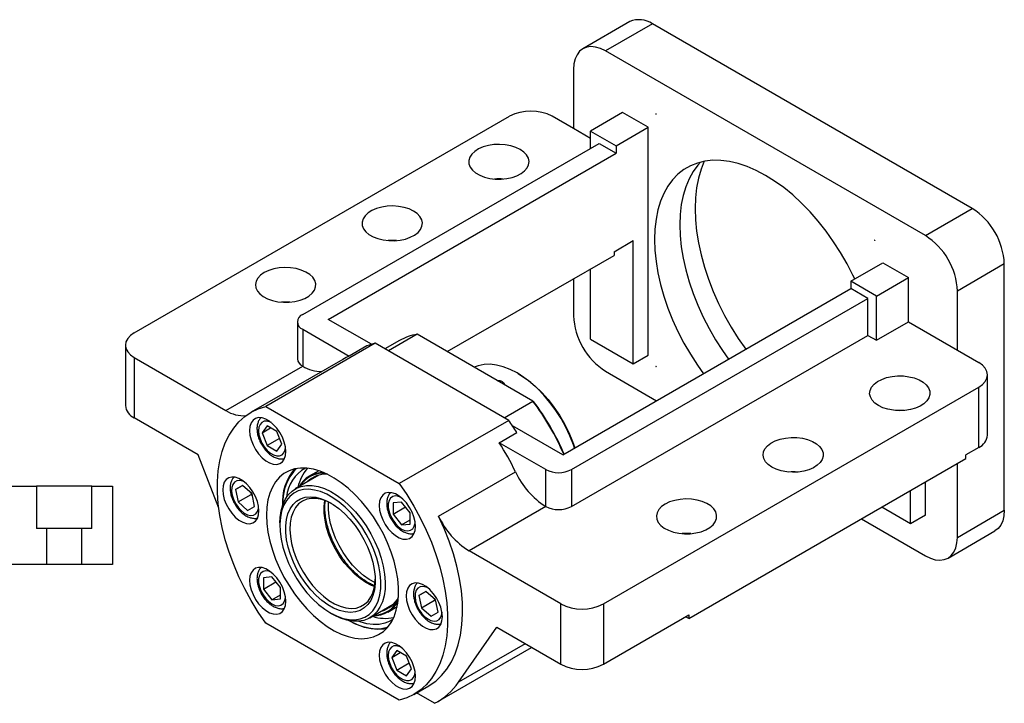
# Paper-space layout 'MBCS40L-G' of a CAD drawing. Header units: millimetres. Extents: x 10 to 324, y 9 to 197.
# Tile 4 of 4: x 179 to 288, y 121 to 197. Entities that reach past the tile are written whole.
import ezdxf

# ---------------------------------------------------------------- set-up
doc = ezdxf.new("R2010")
doc.units = ezdxf.units.MM

psp = doc.layouts.new('MBCS40L-G')

# ---------------------------------------------------------------- linework, layer by layer
at = {"color": 7, "linetype": 'Continuous', "lineweight": 25}
for p, q in [((246.4497, 196.29), (241.2642, 193.2965)), ((248.9495, 196.0424), (243.764, 193.0489)), ((284.3048, 175.6322), (248.9495, 196.0424)), ((279.1194, 172.6387), (243.764, 193.0489)), ((240.2285, 191.0072), (240.2285, 184.4749)), ((245.6496, 186.2446), (242.1141, 184.2036)), ((248.4781, 184.6118), (245.6496, 186.2446)), ((191.6738, 161.8876), (233.1574, 185.8356)), ((240.2285, 184.4749), (237.8715, 185.8356)), ((242.1141, 183.3864), (240.2285, 184.4749)), ((242.1141, 182.2985), (242.1141, 184.2036)), ((242.1141, 184.2036), (244.9425, 182.5708)), ((244.9425, 182.5708), (248.4781, 184.6118)), ((248.4781, 159.4351), (248.4781, 184.6118)), ((210.2943, 163.9293), (243.0569, 182.8428)), ((243.0569, 182.8428), (244.9425, 181.7542)), ((213.1227, 163.385), (244.9425, 181.7542)), ((244.9425, 182.5708), (244.9425, 181.7542)), ((279.1194, 172.6387), (284.3048, 175.6322)), ((244.7068, 170.867), (246.8281, 172.0916)), ((246.8281, 158.4826), (246.8281, 172.0916)), ((244.7068, 170.867), (244.7068, 170.4588)), ((226.2765, 159.8192), (244.7068, 170.4588)), ((242.1141, 161.204), (242.1141, 168.962)), ((270.8698, 167.6033), (274.4053, 169.6443)), ((274.4053, 169.6443), (277.2337, 168.0115)), ((287.8403, 169.5085), (282.6549, 166.515)), ((287.8403, 142.2905), (287.8403, 169.5085)), ((240.2285, 167.8735), (240.2285, 163.7892)), ((273.6982, 165.9705), (270.8698, 167.6033)), ((270.8698, 167.6033), (270.8698, 166.7867)), ((273.6982, 165.9705), (277.2337, 168.0115)), ((277.2337, 163.1122), (277.2337, 168.0115)), ((239.05, 148.4175), (270.8698, 166.7867)), ((272.7554, 165.6982), (270.8698, 166.7867)), ((282.6549, 159.9827), (282.6549, 166.515)), ((239.9928, 146.7847), (272.7554, 165.6982)), ((272.7554, 161.6155), (272.7554, 165.6982)), ((273.6982, 161.0712), (273.6982, 165.9705)), ((217.8942, 160.6305), (213.1227, 163.385)), ((209.7085, 163.1129), (209.7085, 159.0302)), ((210.2943, 162.2965), (215.4461, 159.3224)), ((210.2943, 162.2965), (210.2943, 158.2138)), ((273.6982, 161.0712), (277.2337, 163.1122)), ((277.2337, 163.1122), (282.6549, 159.9827)), ((222.9446, 161.7426), (219.7627, 159.9058)), ((235.7335, 154.3598), (222.9446, 161.7426)), ((239.9928, 142.702), (272.7554, 161.6155)), ((242.1141, 161.204), (246.8281, 158.4826)), ((272.7554, 161.6155), (273.6982, 161.0712)), ((190.6975, 160.5269), (190.6975, 153.8585)), ((218.307, 160.7461), (206.2155, 153.7658)), ((217.4025, 160.4518), (215.4461, 159.3224)), ((233.0643, 152.2269), (218.307, 160.7461)), ((221.0064, 161.0538), (219.3902, 160.1208)), ((282.6549, 159.9827), (285.0119, 158.622)), ((191.6738, 159.1663), (191.6738, 152.4978)), ((191.6738, 159.1663), (201.8111, 153.3141)), ((214.7301, 158.9701), (204.5949, 153.1192)), ((246.8281, 158.4826), (248.4781, 159.4351)), ((201.8111, 153.3141), (210.2964, 158.2126)), ((210.2943, 158.2138), (210.2964, 158.2126)), ((234.1014, 157.3969), (233.9835, 157.4649)), ((243.764, 157.6655), (249.4168, 154.4022)), ((285.9882, 150.5929), (285.9882, 157.2613)), ((243.5283, 131.9527), (285.0119, 155.9006)), ((285.0119, 149.2322), (285.0119, 155.9006)), ((206.2155, 153.7658), (220.9728, 145.2466)), ((232.5516, 152.5229), (235.7335, 154.3598)), ((235.7335, 154.3598), (235.8165, 154.3118)), ((198.7449, 148.4158), (191.6738, 152.4978)), ((206.3545, 151.6184), (205.8102, 150.8439)), ((205.8102, 150.8439), (206.7532, 151.3883)), ((207.4432, 150.9899), (206.3545, 151.6184)), ((233.0643, 152.2269), (220.9728, 145.2466)), ((239.05, 148.4175), (233.4771, 151.6347)), ((205.8102, 150.8439), (206.3545, 149.441)), ((207.735, 150.2379), (206.3545, 149.441)), ((207.9875, 149.587), (207.4432, 150.9899)), ((232.0125, 149.7588), (233.9688, 150.8882)), ((206.3545, 149.441), (207.4432, 148.8125)), ((207.4432, 148.8125), (207.9875, 149.587)), ((237.1644, 146.7847), (232.0125, 149.7588)), ((285.0119, 149.2322), (283.5977, 148.4158)), ((201.0194, 142.516), (198.7449, 148.4158)), ((252.9564, 130.3187), (283.5977, 148.0075)), ((283.5977, 148.0075), (283.5977, 148.4158)), ((282.6549, 139.297), (282.6549, 147.4633)), ((212.0777, 146.1617), (209.4778, 144.6608)), ((212.075, 146.6605), (211.0289, 146.0566)), ((211.9389, 146.0787), (212.0018, 146.1405)), ((225.3188, 141.6487), (233.804, 146.5472)), ((237.1644, 142.702), (237.1644, 146.7847)), ((239.9928, 146.7847), (239.9928, 142.702)), ((173.6029, 144.9499), (180.8809, 144.9499)), ((180.8809, 144.9499), (180.8809, 140.2833)), ((186.9916, 144.9499), (180.8809, 144.9499)), ((186.9916, 140.2833), (186.9916, 144.9499)), ((186.9916, 144.9499), (189.2696, 144.9499)), ((189.2696, 144.9499), (189.2696, 136.2833)), ((203.6486, 145.0303), (202.8788, 144.5858)), ((202.8788, 144.5858), (203.6487, 145.0302)), ((204.7001, 144.0979), (203.6486, 145.0303)), ((279.1194, 141.7463), (279.1194, 145.4222)), ((202.8788, 144.5858), (203.1605, 143.2088)), ((203.1605, 143.2088), (204.6044, 144.0424)), ((204.5694, 144.2139), (204.6044, 144.0424)), ((204.6044, 144.0424), (204.7352, 143.9264)), ((204.9819, 142.7209), (204.7001, 144.0979)), ((277.4694, 140.7938), (277.4694, 144.4698)), ((203.1605, 143.2088), (204.2121, 142.2764)), ((204.2121, 142.2764), (204.9819, 142.7209)), ((221.2322, 143.1981), (220.2894, 143.1138)), ((220.2894, 143.1138), (220.2894, 141.8567)), ((220.2894, 141.8567), (221.6699, 142.6537)), ((222.175, 142.0253), (221.2322, 143.1981)), ((237.1623, 142.7032), (228.677, 137.8048)), ((237.1644, 142.702), (237.1623, 142.7032)), ((277.4694, 140.7938), (274.2856, 142.6318)), ((220.2894, 141.8567), (221.2322, 140.6839)), ((222.175, 140.7682), (222.175, 142.0253)), ((279.1194, 141.7463), (277.4694, 140.7938)), ((282.6549, 139.297), (287.8403, 142.2905)), ((207.7723, 140.8912), (207.7723, 140.619)), ((221.2322, 140.6839), (222.175, 141.2281)), ((221.2322, 140.6839), (222.175, 140.7682)), ((272.0458, 141.3388), (279.1194, 137.2553)), ((182.021, 140.2833), (180.8809, 140.2833)), ((182.021, 136.2833), (182.021, 140.2833)), ((185.8516, 140.2833), (182.021, 140.2833)), ((185.8516, 140.2833), (185.8516, 136.2833)), ((186.9916, 140.2833), (185.8516, 140.2833)), ((281.6192, 137.0077), (286.8046, 140.0012)), ((238.8143, 131.9527), (228.677, 137.8048)), ((182.021, 136.2833), (170.9363, 136.2833)), ((185.8516, 136.2833), (182.021, 136.2833)), ((189.2696, 136.2833), (185.8516, 136.2833)), ((206.8989, 134.921), (205.9561, 134.8367)), ((205.9561, 134.8367), (205.9561, 133.5796)), ((205.9561, 133.5796), (207.3366, 134.3765)), ((207.8417, 133.7482), (206.8989, 134.921)), ((205.9561, 133.5796), (206.8989, 132.4067)), ((206.8989, 132.4067), (207.8417, 132.951)), ((207.8417, 132.491), (207.8417, 133.7482)), ((223.919, 133.3285), (223.1492, 132.8839)), ((223.1492, 132.8839), (223.9191, 133.3284)), ((223.1492, 132.8839), (223.4309, 131.507)), ((224.9705, 132.396), (223.919, 133.3285)), ((206.8989, 132.4067), (207.8417, 132.491)), ((217.7105, 130.3998), (220.3104, 131.9007)), ((220.2541, 131.8456), (220.1691, 131.822)), ((223.4309, 131.507), (224.8748, 132.3405)), ((224.8397, 132.512), (224.8748, 132.3405)), ((224.8748, 132.3405), (225.0056, 132.2245)), ((225.2523, 131.0191), (224.9705, 132.396)), ((238.8143, 125.2842), (238.8143, 131.9527)), ((243.5283, 131.9527), (243.5283, 125.2842)), ((213.3575, 130.9441), (213.5932, 130.808)), ((219.6949, 131.045), (220.741, 131.649)), ((223.4309, 131.507), (224.4825, 130.5745)), ((224.4825, 130.5745), (225.2523, 131.0191)), ((243.5283, 125.2842), (252.9564, 130.727)), ((252.9564, 130.727), (252.9564, 130.3187)), ((220.9728, 121.2948), (206.2155, 129.814)), ((252.9564, 130.3187), (252.6028, 130.5228)), ((227.5165, 123.2828), (231.7432, 129.3663)), ((231.7432, 129.3663), (238.8143, 125.2842)), ((220.6879, 126.7924), (220.1435, 126.0179)), ((220.1435, 126.0179), (221.0865, 126.5622)), ((221.7765, 126.1639), (220.6879, 126.7924)), ((225.2432, 121.1618), (235.5993, 127.1402)), ((220.1435, 126.0179), (220.6879, 124.6149)), ((220.6879, 124.6149), (222.0683, 125.4118)), ((222.3209, 124.7609), (221.7765, 126.1639)), ((220.6879, 124.6149), (221.7765, 123.9864)), ((221.7765, 123.9864), (222.3209, 124.7609)), ((222.5934, 121.9414), (224.2433, 122.8939)), ((224.8588, 120.9563), (222.8729, 122.1028))]:
    psp.add_line(p, q, dxfattribs=at)
at = {"color": 8, "linetype": 'Continuous', "lineweight": 25}
psp.add_line((234.8989, 127.5446), (227.5165, 123.2828), dxfattribs=at)
at = {"color": 7, "linetype": 'Continuous', "lineweight": 25, "flags": 128}
for points in [[(243.764, 193.0489), (243.2109, 193.3179), (242.6715, 193.4798), (242.1589, 193.5305), (241.6859, 193.4689), (241.264, 193.2963), (240.9037, 193.0172), (240.6138, 192.6383), (240.4015, 192.169), (240.272, 191.6208), (240.2285, 191.0072)], [(249.3752, 186.0713), (249.3739, 186.0795), (249.3703, 186.0879), (249.3648, 186.0953), (249.3584, 186.1005), (249.3519, 186.1027), (249.3464, 186.1017), (249.3428, 186.0975), (249.3415, 186.0908), (249.3428, 186.0826), (249.3464, 186.0742), (249.3519, 186.0668), (249.3584, 186.0616), (249.3648, 186.0594), (249.3703, 186.0604), (249.3739, 186.0646), (249.3752, 186.0713)], [(234.3359, 182.1618), (233.8473, 182.3947), (233.2911, 182.57), (232.6875, 182.6814), (232.0582, 182.7248), (231.4261, 182.6987), (230.814, 182.604), (230.244, 182.4442), (229.7367, 182.225), (229.3104, 181.9543), (228.9806, 181.6419), (228.7592, 181.2991), (228.6541, 180.9384), (228.6691, 180.5726), (228.8038, 180.2152), (229.0533, 179.8789), (229.4085, 179.5759), (229.8566, 179.3172), (230.3814, 179.1122), (230.9639, 178.9682), (231.5832, 178.8904), (232.2167, 178.8817), (232.8416, 178.9423), (233.4354, 179.0702), (233.9765, 179.2606), (234.4454, 179.5067), (234.8252, 179.7995), (235.1021, 180.1286), (235.2661, 180.482), (235.3113, 180.8469), (235.2361, 181.2101), (235.0431, 181.5586), (234.7394, 181.8797), (234.3359, 182.1618)], [(271.307, 167.8557), (271.1138, 168.2617), (270.4591, 169.5323), (269.7428, 170.7729), (268.9698, 171.9752), (268.1454, 173.1309), (267.2751, 174.232), (266.3651, 175.2712), (265.4214, 176.2412), (264.4505, 177.1354), (263.459, 177.9478), (262.4538, 178.6728), (261.4417, 179.3055), (260.4296, 179.8414), (259.4243, 180.277), (258.4329, 180.6093), (257.462, 180.836), (256.5183, 180.9556), (255.6082, 180.9672), (254.738, 180.8708), (253.9136, 180.667), (253.1406, 180.3572), (252.4243, 179.9436), (251.7696, 179.4289), (251.1809, 178.8167), (250.6624, 178.1111), (250.2175, 177.317), (249.8493, 176.4399), (249.5602, 175.4856), (249.3523, 174.4607), (249.227, 173.3722), (249.1852, 172.2276), (249.227, 171.0347), (249.3523, 169.8016), (249.5602, 168.5367), (249.8493, 167.2487), (250.2175, 165.9463), (250.6624, 164.6386), (251.1809, 163.3343), (251.7696, 162.0425), (252.4243, 160.7719), (253.1406, 159.5313), (253.9136, 158.329), (254.5815, 157.3837)], [(254.2786, 180.7719), (253.9622, 180.4223), (253.4437, 179.7167), (252.9988, 178.9226), (252.6305, 178.0455), (252.3415, 177.0912), (252.1336, 176.0663), (252.0083, 174.9779), (251.9665, 173.8332)], [(254.6835, 180.8609), (254.3307, 179.9847), (254.0402, 178.9944), (253.8314, 177.9338), (253.7055, 176.8096), (253.6635, 175.6293), (253.7055, 174.4005), (253.8314, 173.1311), (254.0402, 171.8293), (254.3307, 170.5037), (254.7009, 169.1628), (255.1484, 167.8153), (255.6704, 166.4699), (256.2635, 165.1354), (256.9237, 163.8204), (257.6469, 162.5334), (258.4284, 161.2829), (259.2581, 160.0835)], [(222.5508, 175.3584), (222.0621, 175.5913), (221.506, 175.7666), (220.9023, 175.878), (220.2731, 175.9214), (219.641, 175.8953), (219.0289, 175.8006), (218.4589, 175.6408), (217.9516, 175.4216), (217.5253, 175.1509), (217.1955, 174.8385), (216.974, 174.4957), (216.869, 174.1349), (216.884, 173.7692), (217.0187, 173.4118), (217.2682, 173.0755), (217.6234, 172.7725), (218.0715, 172.5138), (218.5963, 172.3088), (219.1788, 172.1648), (219.7981, 172.087), (220.4316, 172.0783), (221.0565, 172.1389), (221.6503, 172.2668), (222.1914, 172.4572), (222.6603, 172.7033), (223.0401, 172.9961), (223.317, 173.3252), (223.481, 173.6786), (223.5262, 174.0435), (223.4509, 174.4067), (223.258, 174.7552), (222.9543, 175.0763), (222.5508, 175.3584)], [(251.9665, 173.8332), (252.0083, 172.6403), (252.1336, 171.4072), (252.3415, 170.1423), (252.6305, 168.8543), (252.9988, 167.5519), (253.4437, 166.2442), (253.9622, 164.9399), (254.5509, 163.6481), (255.2056, 162.3775), (255.9219, 161.1369), (256.6949, 159.9346), (257.3628, 158.9893)], [(273.5419, 172.1202), (273.5406, 172.1284), (273.5369, 172.1368), (273.5315, 172.1442), (273.525, 172.1494), (273.5186, 172.1516), (273.5131, 172.1506), (273.5095, 172.1464), (273.5082, 172.1396), (273.5095, 172.1315), (273.5131, 172.1231), (273.5186, 172.1157), (273.525, 172.1105), (273.5315, 172.1082), (273.5369, 172.1093), (273.5406, 172.1135), (273.5419, 172.1202)], [(206.0517, 168.555), (205.6482, 168.2729), (205.3445, 167.9518), (205.1515, 167.6033), (205.0763, 167.2401), (205.1215, 166.8752), (205.2855, 166.5218), (205.5624, 166.1927), (205.9422, 165.8999), (206.4111, 165.6538), (206.9522, 165.4634), (207.5459, 165.3355), (208.1709, 165.2749), (208.8044, 165.2836), (209.4236, 165.3614), (210.0062, 165.5054), (210.531, 165.7104), (210.9791, 165.9691), (211.3343, 166.2721), (211.5837, 166.6083), (211.7184, 166.9658), (211.7335, 167.3315), (211.6284, 167.6923), (211.407, 168.0351), (211.0771, 168.3475), (210.6509, 168.6182), (210.1436, 168.8374), (209.5736, 168.9972), (208.9614, 169.0919), (208.3294, 169.118), (207.7001, 169.0746), (207.0965, 168.9632), (206.5403, 168.7879), (206.0517, 168.555)], [(208.8763, 165.289), (208.3294, 165.3075), (207.941, 165.289)], [(191.6738, 161.8876), (191.2593, 161.596), (190.9512, 161.2633), (190.7616, 160.9023), (190.6975, 160.5269), (190.7616, 160.1515), (190.9512, 159.7905), (191.2593, 159.4579), (191.6738, 159.1663)], [(240.3519, 149.1691), (240.2297, 149.5184), (239.835, 150.5038), (239.3717, 151.4752), (238.8451, 152.421), (238.2616, 153.3303), (237.6279, 154.1923), (236.9514, 154.9969), (236.2402, 155.7347), (235.5024, 156.3972), (234.7469, 156.9764), (233.9824, 157.4656), (233.2179, 157.8591), (232.4623, 158.1522), (231.7246, 158.3416), (231.0133, 158.4249), (230.3369, 158.4013), (229.7031, 158.2709), (229.2532, 158.1007)], [(249.3752, 158.1646), (249.3739, 158.1727), (249.3703, 158.1811), (249.3648, 158.1885), (249.3584, 158.1937), (249.3519, 158.196), (249.3464, 158.1949), (249.3428, 158.1907), (249.3415, 158.184), (249.3428, 158.1758), (249.3464, 158.1674), (249.3519, 158.16), (249.3584, 158.1548), (249.3648, 158.1526), (249.3703, 158.1537), (249.3739, 158.1579), (249.3752, 158.1646)], [(285.0119, 155.9006), (285.4265, 156.1922), (285.7345, 156.5249), (285.9242, 156.8859), (285.9882, 157.2613), (285.9242, 157.6367), (285.7345, 157.9977), (285.4265, 158.3304), (285.0119, 158.622)], [(234.1014, 157.3969), (234.4833, 157.1642), (235.2447, 156.6273), (235.9922, 156.0023), (236.7168, 155.2968), (237.4096, 154.5193), (238.0622, 153.6793), (238.6668, 152.787), (239.2159, 151.8531), (239.7029, 150.8891), (240.1219, 149.9066), (240.3814, 149.1861)], [(273.9339, 153.8596), (273.5304, 154.1417), (273.2267, 154.4628), (273.0338, 154.8112), (272.9585, 155.1745), (273.0037, 155.5394), (273.1678, 155.8928), (273.4447, 156.2218), (273.8244, 156.5147), (274.2933, 156.7608), (274.8344, 156.9512), (275.4282, 157.079), (276.0531, 157.1397), (276.6867, 157.131), (277.3059, 157.0532), (277.8884, 156.9092), (278.4132, 156.7041), (278.8613, 156.4455), (279.2165, 156.1425), (279.466, 155.8062), (279.6007, 155.4487), (279.6158, 155.083), (279.5107, 154.7222), (279.2892, 154.3795), (278.9594, 154.0671), (278.5331, 153.7964), (278.0258, 153.5772), (277.4558, 153.4173), (276.8437, 153.3226), (276.2116, 153.2965), (275.5824, 153.34), (274.9788, 153.4514), (274.4226, 153.6267), (273.9339, 153.8596)], [(206.2155, 129.814), (205.3829, 131.0405), (204.6065, 132.3116), (203.8918, 133.6184), (203.2436, 134.9521), (202.6663, 136.3034), (202.1639, 137.6631), (201.7399, 139.0219), (201.3972, 140.3705), (201.138, 141.6996), (200.9643, 143.0002), (200.8771, 144.2632), (200.8771, 145.4801), (200.9643, 146.6425), (201.138, 147.7424), (201.3972, 148.7724), (201.7399, 149.7252), (202.1639, 150.5945), (202.6663, 151.3742), (203.2436, 152.059), (203.8918, 152.6443), (204.6065, 153.1259), (205.3829, 153.5006), (206.2155, 153.7658)], [(204.424, 151.0999), (204.4678, 150.5936), (204.5972, 150.0589), (204.8066, 149.5192), (205.0869, 148.9979), (205.4257, 148.518), (205.8084, 148.1004), (206.218, 147.7634), (206.6369, 147.5216), (207.0466, 147.3856), (207.4292, 147.3615), (207.768, 147.4501), (208.0483, 147.6478), (208.2577, 147.9457), (208.3872, 148.331), (208.4309, 148.7867), (208.3872, 149.293), (208.2577, 149.8277), (208.0483, 150.3675), (207.768, 150.8887), (207.4292, 151.3686), (207.0466, 151.7862), (206.6369, 152.1233), (206.218, 152.3651), (205.8084, 152.501), (205.4257, 152.5252), (205.0869, 152.4365), (204.8066, 152.2389), (204.5972, 151.9409), (204.4678, 151.5556), (204.424, 151.0999)], [(262.1488, 147.0562), (261.7453, 147.3383), (261.4416, 147.6594), (261.2487, 148.0078), (261.1734, 148.3711), (261.2186, 148.736), (261.3827, 149.0894), (261.6595, 149.4184), (262.0393, 149.7113), (262.5082, 149.9574), (263.0493, 150.1478), (263.6431, 150.2756), (264.268, 150.3363), (264.9015, 150.3276), (265.5208, 150.2498), (266.1033, 150.1058), (266.6281, 149.9007), (267.0762, 149.6421), (267.4314, 149.3391), (267.6809, 149.0028), (267.8156, 148.6453), (267.8307, 148.2796), (267.7256, 147.9188), (267.5041, 147.5761), (267.1743, 147.2637), (266.748, 146.993), (266.2407, 146.7738), (265.6707, 146.6139), (265.0586, 146.5192), (264.4265, 146.4931), (263.7973, 146.5366), (263.1936, 146.648), (262.6375, 146.8233), (262.1488, 147.0562)], [(206.2874, 141.7484), (206.3288, 140.8276), (206.4525, 139.8695), (206.6571, 138.8849), (206.9403, 137.8849), (207.299, 136.8809), (207.7289, 135.8843), (208.2253, 134.9063), (208.7825, 133.9581), (209.3943, 133.0503), (210.0536, 132.1933), (210.7531, 131.3967), (211.4847, 130.6697), (212.2403, 130.0204), (213.0112, 129.4562), (213.7886, 128.9834), (214.5639, 128.6075), (215.3282, 128.3327), (216.0729, 128.1621), (216.7894, 128.0977), (217.4698, 128.1401), (218.1062, 128.2889), (218.6916, 128.5424), (219.2191, 128.8978), (219.683, 129.351), (220.0778, 129.8968), (220.3992, 130.5292), (220.6435, 131.2408), (220.8079, 132.0238), (220.8905, 132.8691), (220.8905, 133.7672), (220.8079, 134.708), (220.6435, 135.6807), (220.3992, 136.6745), (220.0778, 137.6779), (219.683, 138.6796), (219.2191, 139.6683), (218.6916, 140.6328), (218.1062, 141.5621), (217.4698, 142.4458), (216.7894, 143.2737), (216.0729, 144.0366), (215.3282, 144.7257), (214.5639, 145.3334), (213.7886, 145.8526), (213.0112, 146.2775), (212.2403, 146.6033), (211.4847, 146.8264), (210.7531, 146.944), (210.0536, 146.9551), (209.3943, 146.8593), (208.7825, 146.6578), (208.2253, 146.353), (207.7289, 145.9481), (207.299, 145.4479), (206.9403, 144.858), (206.6571, 144.185), (206.4525, 143.4366), (206.3288, 142.6214), (206.2874, 141.7484)], [(201.4555, 144.5378), (201.4992, 144.0315), (201.6287, 143.4968), (201.8381, 142.9571), (202.1183, 142.4358), (202.4572, 141.9559), (202.8398, 141.5383), (203.2495, 141.2013), (203.6684, 140.9595), (204.078, 140.8235), (204.4607, 140.7994), (204.7995, 140.888), (205.0798, 141.0857), (205.2892, 141.3836), (205.4186, 141.7689), (205.4624, 142.2246), (205.4186, 142.7309), (205.2892, 143.2656), (205.0798, 143.8054), (204.7995, 144.3266), (204.4607, 144.8065), (204.078, 145.2241), (203.6684, 145.5612), (203.2495, 145.803), (202.8398, 145.9389), (202.4572, 145.9631), (202.1183, 145.8744), (201.8381, 145.6768), (201.6287, 145.3788), (201.4992, 144.9935), (201.4555, 144.5378)], [(209.6267, 146.9061), (209.261, 146.539), (208.8652, 145.9935), (208.5441, 145.36), (208.3016, 144.6458), (208.1405, 143.8594), (208.0627, 143.01), (208.0566, 142.8024)], [(207.7723, 140.8912), (207.7953, 141.4756), (207.9, 142.218), (208.0877, 142.892), (208.3557, 143.4878), (208.7001, 143.9967), (209.1159, 144.4114), (209.5969, 144.7257), (210.1363, 144.9351), (210.7261, 145.0364), (211.3577, 145.0284), (212.0219, 144.911), (212.709, 144.686), (213.409, 144.3566), (214.1118, 143.9277), (214.807, 143.4055), (215.4845, 142.7976), (216.1344, 142.1129), (216.7473, 141.3614), (217.3142, 140.554), (217.8269, 139.7026), (218.2779, 138.8194), (218.6605, 137.9175), (218.9693, 137.0099), (219.1997, 136.1099), (219.3483, 135.2306), (219.413, 134.3848), (219.3929, 133.585), (219.2882, 132.8426), (219.1005, 132.1686), (218.8325, 131.5728), (218.8325, 131.5728)], [(220.9728, 145.2466), (221.8054, 144.0201), (222.5817, 142.749), (223.2965, 141.4422), (223.9447, 140.1085), (224.522, 138.7572), (225.0243, 137.3975), (225.4483, 136.0387), (225.7911, 134.6901), (226.0502, 133.361), (226.224, 132.0604), (226.3111, 130.7974), (226.3111, 129.5805), (226.224, 128.4181), (226.0502, 127.3181), (225.7911, 126.2882), (225.4483, 125.3353), (225.0243, 124.4661), (224.522, 123.6864), (223.9447, 123.0015), (223.2965, 122.4163), (222.5817, 121.9347), (221.8054, 121.56), (220.9728, 121.2948)], [(218.3847, 131.6779), (218.6462, 132.2616), (218.8275, 132.9231), (218.9258, 133.6523), (218.9398, 134.4383), (218.8692, 135.2691), (218.715, 136.1321), (218.4797, 137.0143), (218.1667, 137.9022), (217.7808, 138.7824), (217.3278, 139.6415), (216.8147, 140.4666), (216.2492, 141.2451), (215.6399, 141.9653), (214.996, 142.6161), (214.3273, 143.1878), (213.6439, 143.6717), (212.9562, 144.0604), (212.2745, 144.348), (211.6093, 144.5303), (210.9706, 144.6043), (210.3681, 144.5691), (209.811, 144.4251), (209.3076, 144.1745), (208.8656, 143.8212), (208.4917, 143.3704), (208.1916, 142.829), (207.9698, 142.2052), (207.8297, 141.5085), (207.7734, 140.7495), (207.8018, 139.9396), (207.9144, 139.091), (208.1096, 138.2168), (208.3843, 137.3301), (208.7344, 136.4444), (209.1546, 135.5731), (209.6385, 134.7293), (210.1788, 133.926), (210.7673, 133.1753), (211.3951, 132.4885), (212.0527, 131.876), (212.7301, 131.3472), (213.4169, 130.9101), (214.1029, 130.5713), (214.7776, 130.3359), (215.4308, 130.2075), (216.0526, 130.1881), (216.6335, 130.2779), (217.1648, 130.4755), (217.6384, 130.7781), (218.0471, 131.1809), (218.3847, 131.6779)], [(217.8121, 132.3291), (217.4921, 131.8639), (217.1014, 131.4933), (216.6466, 131.2237), (216.1356, 131.0597), (215.577, 131.004), (214.9805, 131.0577), (214.3562, 131.2198), (213.7149, 131.4875), (213.0674, 131.8563), (212.425, 132.3199), (211.7985, 132.8703), (211.1987, 133.4981), (210.6358, 134.1925), (210.1196, 134.9418), (209.6587, 135.733), (209.2612, 136.5526), (208.9337, 137.3866), (208.682, 138.2208), (208.5103, 139.0408), (208.4215, 139.8326), (208.4172, 140.5828), (208.4975, 141.2783), (208.6609, 141.9074), (208.9047, 142.4593), (209.2247, 142.9245), (209.6155, 143.2951), (210.0703, 143.5647), (210.5813, 143.7288), (211.1399, 143.7845), (211.7364, 143.7308), (212.3606, 143.5687), (213.002, 143.3009), (213.6494, 142.9321), (214.2919, 142.4686), (214.9184, 141.9182), (215.5182, 141.2904), (216.081, 140.5959), (216.5973, 139.8467), (217.0581, 139.0555), (217.4557, 138.2359), (217.7831, 137.4018), (218.0349, 136.5677), (218.2066, 135.7477), (218.2953, 134.9558), (218.2996, 134.2057), (218.2194, 133.5101), (218.0559, 132.881), (217.8121, 132.3291)], [(218.7573, 142.8254), (218.8011, 142.3192), (218.9305, 141.7845), (219.14, 141.2447), (219.4202, 140.7235), (219.7591, 140.2436), (220.1417, 139.826), (220.5514, 139.4889), (220.9702, 139.2471), (221.3799, 139.1112), (221.7625, 139.087), (222.1014, 139.1757), (222.3816, 139.3733), (222.5911, 139.6713), (222.7205, 140.0566), (222.7643, 140.5123), (222.7205, 141.0186), (222.5911, 141.5533), (222.3816, 142.093), (222.1014, 142.6143), (221.7625, 143.0942), (221.3799, 143.5118), (220.9702, 143.8488), (220.5514, 144.0906), (220.1417, 144.2266), (219.7591, 144.2507), (219.4202, 144.1621), (219.14, 143.9644), (218.9305, 143.6665), (218.8011, 143.2812), (218.7573, 142.8254)], [(213.4785, 143.039), (213.0456, 143.2536), (212.4264, 143.4784), (211.8281, 143.597), (211.2613, 143.6073), (210.7361, 143.5092), (210.2619, 143.3044), (209.8472, 142.9966), (209.4994, 142.5913), (209.2246, 142.0956), (209.0278, 141.5184), (208.9125, 140.8701), (208.8807, 140.1622), (208.9331, 139.4073), (209.0686, 138.6189), (209.2849, 137.8111), (209.578, 136.9983), (209.9429, 136.195), (210.3729, 135.4155), (210.8604, 134.6737), (211.3966, 133.9829), (211.9721, 133.3555), (212.5765, 132.8025), (213.1991, 132.3339), (213.8288, 131.958), (214.4542, 131.6815), (215.0643, 131.5095), (215.6482, 131.4448), (216.1954, 131.4888), (216.6962, 131.6406), (217.1416, 131.8975), (217.5237, 132.2549), (217.8357, 132.7064), (217.8357, 132.7064)], [(250.3637, 142.9742), (249.9602, 142.6921), (249.6565, 142.371), (249.4635, 142.0225), (249.3883, 141.6593), (249.4335, 141.2944), (249.5975, 140.941), (249.8744, 140.612), (250.2542, 140.3191), (250.7231, 140.073), (251.2642, 139.8826), (251.858, 139.7548), (252.4829, 139.6941), (253.1164, 139.7028), (253.7357, 139.7806), (254.3182, 139.9246), (254.843, 140.1296), (255.2911, 140.3883), (255.6463, 140.6913), (255.8958, 141.0276), (256.0305, 141.385), (256.0455, 141.7508), (255.9405, 142.1115), (255.719, 142.4543), (255.3892, 142.7667), (254.9629, 143.0374), (254.4556, 143.2566), (253.8856, 143.4164), (253.2735, 143.5111), (252.6414, 143.5372), (252.0122, 143.4938), (251.4085, 143.3824), (250.8523, 143.2071), (250.3637, 142.9742)], [(224.2433, 122.8939), (224.2661, 122.9071), (224.9935, 123.406), (225.651, 124.0132), (226.2338, 124.7241), (226.7377, 125.5337), (227.1592, 126.4363), (227.4952, 127.4253), (227.7433, 128.4936), (227.9017, 129.6336), (227.9693, 130.8371), (227.9456, 132.0955), (227.8308, 133.3997), (227.6256, 134.7403), (227.3317, 136.1078), (226.951, 137.4924), (226.4862, 138.884), (225.9409, 140.2728), (225.3188, 141.6487)], [(287.8403, 142.2905), (287.7968, 141.6769), (287.6673, 141.1287), (287.455, 140.6594), (287.1651, 140.2805), (286.8048, 140.0014), (286.8046, 140.0012)], [(253.1883, 139.7082), (252.6414, 139.7267), (252.2531, 139.7082)], [(279.1194, 137.2553), (279.6724, 136.9863), (280.2119, 136.8244), (280.7245, 136.7737), (281.1975, 136.8353), (281.6194, 137.0079), (281.9797, 137.287), (282.2695, 137.6659), (282.4818, 138.1352), (282.6114, 138.6834), (282.6549, 139.297)], [(204.424, 134.5483), (204.4678, 134.042), (204.5972, 133.5073), (204.8066, 132.9676), (205.0869, 132.4463), (205.4257, 131.9664), (205.8084, 131.5488), (206.218, 131.2118), (206.6369, 130.97), (207.0466, 130.834), (207.4292, 130.8099), (207.768, 130.8985), (208.0483, 131.0962), (208.2577, 131.3941), (208.3872, 131.7794), (208.4309, 132.2351), (208.3872, 132.7414), (208.2577, 133.2761), (208.0483, 133.8159), (207.768, 134.3371), (207.4292, 134.817), (207.0466, 135.2346), (206.6369, 135.5717), (206.218, 135.8135), (205.8084, 135.9494), (205.4257, 135.9736), (205.0869, 135.8849), (204.8066, 135.6873), (204.5972, 135.3893), (204.4678, 135.004), (204.424, 134.5483)], [(221.7259, 132.8359), (221.7696, 132.3297), (221.8991, 131.795), (222.1085, 131.2552), (222.3887, 130.734), (222.7276, 130.2541), (223.1102, 129.8365), (223.5199, 129.4994), (223.9387, 129.2576), (224.3484, 129.1217), (224.7311, 129.0975), (225.0699, 129.1862), (225.3502, 129.3838), (225.5596, 129.6818), (225.689, 130.0671), (225.7328, 130.5228), (225.689, 131.0291), (225.5596, 131.5638), (225.3502, 132.1035), (225.0699, 132.6248), (224.7311, 133.1047), (224.3484, 133.5223), (223.9387, 133.8593), (223.5199, 134.1011), (223.1102, 134.2371), (222.7276, 134.2612), (222.3887, 134.1726), (222.1085, 133.9749), (221.8991, 133.677), (221.7696, 133.2917), (221.7259, 132.8359)], [(218.8325, 131.5728), (218.4881, 131.0639), (218.0724, 130.6492), (217.5913, 130.3349), (217.052, 130.1255), (216.4622, 130.0241), (215.8306, 130.0322), (215.1664, 130.1496), (214.4793, 130.3746), (213.7792, 130.704), (213.5932, 130.808)], [(219.5965, 129.2301), (219.2485, 129.1622), (218.5688, 129.118), (217.8527, 129.1807), (217.1085, 129.3495), (216.3444, 129.6226), (215.5693, 129.9969), (215.3607, 130.1139)], [(215.3905, 130.0985), (216.0798, 129.7551), (216.8469, 129.4649), (217.5952, 129.2805), (218.3159, 129.204), (219.0006, 129.2362), (219.6413, 129.3769), (219.7293, 129.4059)], [(220.2588, 130.2241), (219.9476, 130.0402), (219.3735, 129.8089), (218.7492, 129.6829), (218.0824, 129.6637), (217.3811, 129.7515), (216.6539, 129.9454), (216.4363, 130.0223)], [(218.7573, 126.2738), (218.8011, 125.7676), (218.9305, 125.2329), (219.14, 124.6931), (219.4202, 124.1719), (219.7591, 123.692), (220.1417, 123.2744), (220.5514, 122.9373), (220.9702, 122.6955), (221.3799, 122.5596), (221.7625, 122.5354), (222.1014, 122.6241), (222.3816, 122.8217), (222.5911, 123.1197), (222.7205, 123.5049), (222.7643, 123.9607), (222.7205, 124.467), (222.5911, 125.0017), (222.3816, 125.5414), (222.1014, 126.0627), (221.7625, 126.5426), (221.3799, 126.9602), (220.9702, 127.2972), (220.5514, 127.539), (220.1417, 127.675), (219.7591, 127.6991), (219.4202, 127.6105), (219.14, 127.4128), (218.9305, 127.1148), (218.8011, 126.7296), (218.7573, 126.2738)]]:
    psp.add_lwpolyline(points, dxfattribs=at)
at = {"color": 8, "linetype": 'Continuous', "lineweight": 25, "flags": 128}
for points in [[(206.8304, 151.977), (206.7189, 152.0306), (206.3695, 152.1328), (206.0509, 152.1237), (205.7815, 152.0036), (205.5771, 151.7796), (205.4495, 151.4647), (205.4061, 151.0772)], [(205.4061, 151.0772), (205.4495, 150.6396), (205.5771, 150.1774), (205.7815, 149.7174), (206.0509, 149.2863), (206.3695, 148.9093), (206.7189, 148.6081), (207.0788, 148.4003), (207.4282, 148.2981), (207.7469, 148.3073), (208.0162, 148.4273), (208.2207, 148.6513), (208.3483, 148.9662), (208.3901, 149.2752)], [(203.8618, 145.4149), (203.6613, 145.5043), (203.3177, 145.579), (203.0097, 145.5418), (202.7552, 145.3948), (202.5691, 145.1467), (202.462, 144.8117), (202.4403, 144.4095), (202.5051, 143.9633), (202.6528, 143.499), (202.8748, 143.0438)], [(221.1637, 143.7025), (220.875, 143.821), (220.5385, 143.8678), (220.2423, 143.8027), (220.0037, 143.6295), (219.8364, 143.358), (219.7503, 143.0043), (219.7503, 142.5887), (219.8364, 142.1355), (220.0037, 141.671), (220.2423, 141.2222), (220.5385, 140.8151), (220.875, 140.4735), (221.2322, 140.2172), (221.5894, 140.0611), (221.9259, 140.0142), (222.2221, 140.0793), (222.4607, 140.2525), (222.628, 140.524), (222.7141, 140.8777), (222.7234, 141.0008)], [(202.8748, 143.0438), (203.1581, 142.624), (203.4862, 142.264), (203.8402, 141.9847), (204.1994, 141.8024), (204.543, 141.7277), (204.851, 141.7649), (205.1054, 141.9119), (205.2916, 142.16), (205.3987, 142.495), (205.4215, 142.7131)], [(218.2284, 133.8576), (217.9139, 133.9841), (217.285, 134.311), (216.6575, 134.7342), (216.0426, 135.2461), (215.4513, 135.8376), (214.8942, 136.4982), (214.3812, 137.2161), (213.9214, 137.9784), (213.5231, 138.7716), (213.1934, 139.5815), (212.9381, 140.3936), (212.7618, 141.1935), (212.6676, 141.9669), (212.6573, 142.6999), (212.731, 143.3795), (212.7311, 143.3801)], [(218.2688, 134.3094), (217.6393, 134.6547), (217.0133, 135.095), (216.402, 135.6225), (215.8163, 136.2277), (215.2666, 136.8999), (214.7628, 137.627), (214.3139, 138.3961), (213.9278, 139.1935), (213.6115, 140.0049), (213.3706, 140.8158), (213.2094, 141.6118), (213.1307, 142.3787), (213.1361, 143.1028), (213.1443, 143.2087)], [(206.8304, 135.4254), (206.5416, 135.5438), (206.2051, 135.5907), (205.909, 135.5256), (205.6703, 135.3523), (205.5031, 135.0809), (205.417, 134.7271), (205.417, 134.3116), (205.5031, 133.8583), (205.6703, 133.3938), (205.909, 132.945), (206.2051, 132.538), (206.5416, 132.1964), (206.8989, 131.94)], [(224.1322, 133.713), (223.9316, 133.8024), (223.5881, 133.8771), (223.2801, 133.8399), (223.0256, 133.693), (222.8395, 133.4448), (222.7324, 133.1099), (222.7107, 132.7076), (222.7755, 132.2614), (222.9232, 131.7972), (223.1452, 131.3419), (223.4285, 130.9221), (223.7566, 130.5621), (224.1106, 130.2829), (224.4698, 130.1006), (224.8134, 130.0259), (225.1214, 130.0631), (225.3758, 130.21), (225.562, 130.4582), (225.6691, 130.7931), (225.6919, 131.0113)], [(206.8989, 131.94), (207.2561, 131.7839), (207.5926, 131.737), (207.8888, 131.8021), (208.1274, 131.9754), (208.2946, 132.2468), (208.3808, 132.6006), (208.3901, 132.7236)], [(221.1637, 127.1509), (221.0523, 127.2045), (220.7029, 127.3068), (220.3842, 127.2976), (220.1148, 127.1775), (219.9104, 126.9535), (219.7828, 126.6387), (219.7394, 126.2512), (219.7828, 125.8136), (219.9104, 125.3514), (220.1148, 124.8913), (220.3842, 124.4603), (220.7029, 124.0832), (221.0523, 123.782), (221.4121, 123.5743), (221.7615, 123.472), (222.0802, 123.4812), (222.3496, 123.6013), (222.554, 123.8252), (222.6816, 124.1401), (222.7234, 124.4492)]]:
    psp.add_lwpolyline(points, dxfattribs=at)
at = {"color": 7, "linetype": 'Continuous', "lineweight": 25}
for centre, radius, start, end in [((247.4805, 193.9543), 2.553, 54.874779, 113.814751), ((235.5144, 181.2866), 5.1234, 62.609682, 117.390331), ((231.9789, 173.1686), 5.7463, 85.332041, 94.667897), ((280.219, 169.1908), 7.6279, 2.386871, 57.613137), ((220.1938, 166.3656), 5.7459, 85.331756, 94.668244), ((275.0336, 166.1973), 7.6279, 2.386871, 57.613137), ((210.6041, 163.1129), 0.8732, 110.783345, 249.216716), ((247.8498, 164.1069), 7.6279, 182.386871, 237.613137), ((223.8705, 156.0662), 5.7515, 99.264404, 119.866818), ((219.791, 154.649), 6.2751, 103.679694, 112.37331), ((210.7094, 159.13), 1.0059, 185.695011, 245.625299), ((217.745, 153.7457), 6.0319, 112.402612, 119.988706), ((212.2407, 161.2325), 3.5917, 237.224221, 273.126044), ((192.3657, 154.0249), 1.6764, 185.694365, 245.625824), ((212.8995, 137.1287), 28.606, 23.378027, 37.039125), ((213.1807, 137.2912), 28.321, 23.31068, 36.940686), ((203.7367, 156.2877), 3.5426, 237.073801, 274.946819), ((276.2909, 147.5883), 5.7458, 85.331658, 94.66828), ((208.0849, 134.3741), 30.7033, 32.538147, 35.553491), ((284.32, 150.7592), 1.6765, 294.37455, 354.305356), ((205.8029, 133.0331), 31.0917, 25.763192, 32.544159), ((212.6092, 143.3664), 4.1131, 119.240834, 174.702439), ((214.2153, 143.9097), 4.5365, 138.158122, 168.277833), ((213.9083, 143.12), 5.8637, 140.128857, 183.432558), ((212.5736, 143.3809), 3.0817, 89.471494, 150.463846), ((212.5981, 143.3457), 3.0581, 87.218196, 148.047962), ((212.8603, 143.3299), 2.9405, 86.560415, 134.73944), ((241.9572, 150.2812), 8.9675, 204.607134, 237.676844), ((238.5786, 149.5141), 3.074, 242.609606, 297.390374), ((264.5058, 140.7853), 5.7454, 85.331373, 94.668627), ((238.5786, 145.4314), 3.074, 242.609606, 297.390374), ((233.4719, 145.3827), 8.9675, 204.607134, 237.676844), ((213.9187, 134.6842), 4.3881, 333.209829, 359.884306), ((218.1503, 133.7207), 3.0816, 269.529969, 330.523937), ((218.1273, 133.767), 3.0657, 272.029879, 332.693195), ((218.2179, 134.033), 2.986, 285.645108, 333.044298), ((241.1713, 136.5017), 5.1234, 242.609632, 297.390343), ((219.4289, 134.8725), 4.5313, 251.699042, 281.854265), ((241.1713, 129.8333), 5.1234, 242.609632, 297.390343), ((221.7186, 127.2247), 7.011, 296.609055, 325.788461)]:
    psp.add_arc(centre, radius, start, end, dxfattribs=at)
for points, knots in [([(231.7789, 156.6427), (231.8317, 156.6443), (231.9803, 156.6485), (232.1792, 156.6016), (232.2977, 156.543), (232.3442, 156.5199)], [0, 0, 0, 0, 0.25118306, 0.70563893, 1, 1, 1, 1]), ([(232.3442, 156.5199), (232.4038, 156.4765), (232.523, 156.3898), (232.597, 156.2551), (232.5854, 156.1779), (232.5825, 156.1586)], [0, 0, 0, 0, 0.42862321, 0.85721114, 1, 1, 1, 1]), ([(205.6433, 152.4902), (205.6376, 152.4852), (205.5412, 152.4017), (205.418, 152.171), (205.2828, 151.8099), (205.2463, 151.5066), (205.242, 151.2469), (205.2555, 150.9739), (205.3296, 150.5577), (205.4929, 150.0646), (205.7243, 149.5862), (206.0147, 149.1397), (206.3544, 148.7412), (206.7343, 148.4061), (207.1459, 148.1481), (207.5583, 147.9963), (207.9348, 147.9408), (208.155, 147.9796), (208.252, 147.9967)], [0, 0, 0, 0, 0.00417117, 0.06962683, 0.13711253, 0.20974983, 0.22331468, 0.26509956, 0.34135343, 0.41732071, 0.49301059, 0.56868376, 0.64470432, 0.72147223, 0.79944513, 0.87868353, 0.94655207, 1, 1, 1, 1]), ([(202.6848, 145.9258), (202.6378, 145.8757), (202.5076, 145.7369), (202.3744, 145.438), (202.2799, 145.0486), (202.2654, 144.6061), (202.33, 144.1281), (202.473, 143.6355), (202.6408, 143.2556), (202.801, 142.9635), (202.9774, 142.6804), (203.2497, 142.3261), (203.615, 141.9647), (204.0151, 141.676), (204.4242, 141.4815), (204.8207, 141.3963), (205.1098, 141.3833), (205.2554, 141.4283), (205.2857, 141.4377)], [0, 0, 0, 0, 0.0372966, 0.10331585, 0.17247989, 0.24551989, 0.32104043, 0.39695596, 0.47258766, 0.49909571, 0.53959852, 0.61524632, 0.69154566, 0.76888765, 0.84756628, 0.91700155, 0.98273347, 1, 1, 1, 1]), ([(219.983, 144.2143), (219.9633, 144.1963), (219.855, 144.0971), (219.7265, 143.8468), (219.6046, 143.4782), (219.5638, 143.0512), (219.6003, 142.5839), (219.717, 142.0934), (219.9074, 141.604), (220.1626, 141.1358), (220.473, 140.7059), (220.8292, 140.3298), (221.2221, 140.023), (221.6276, 139.8073), (222.0256, 139.6961), (222.3488, 139.6677), (222.5287, 139.7129), (222.5897, 139.7282)], [0, 0, 0, 0, 0.01452064, 0.07998985, 0.1478646, 0.2196244, 0.29451899, 0.37046629, 0.4461904, 0.52170366, 0.59735249, 0.67347322, 0.75052828, 0.82889574, 0.89924751, 0.96585259, 1, 1, 1, 1]), ([(218.231, 133.9443), (218.0809, 134.0069), (217.7414, 134.1484), (217.1989, 134.4739), (216.619, 134.8957), (216.0496, 135.3965), (215.5007, 135.9652), (214.9811, 136.5942), (214.4995, 137.2733), (214.0638, 137.9916), (213.6811, 138.7377), (213.3576, 139.4994), (213.0982, 140.2642), (212.9074, 141.0192), (212.786, 141.7533), (212.741, 142.4494), (212.7486, 142.9739), (212.7942, 143.2419), (212.8064, 143.3134)], [0, 0, 0, 0, 0.05214381, 0.11800768, 0.18386529, 0.2497874, 0.31579808, 0.38189122, 0.44804694, 0.51423975, 0.58044178, 0.64661768, 0.71273553, 0.77876664, 0.84468506, 0.91047298, 0.97613244, 1, 1, 1, 1]), ([(205.6513, 135.9368), (205.6264, 135.9135), (205.5137, 135.8077), (205.3838, 135.5493), (205.2667, 135.177), (205.2304, 134.7473), (205.2717, 134.2779), (205.393, 133.7869), (205.5875, 133.2983), (205.8462, 132.8318), (206.1597, 132.4047), (206.5114, 132.0395), (206.8042, 131.8131), (207.047, 131.6638), (207.3055, 131.5315), (207.6519, 131.4247), (207.9985, 131.39), (208.1872, 131.4344), (208.256, 131.4506)], [0, 0, 0, 0, 0.018549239, 0.084078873, 0.152155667, 0.224136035, 0.299146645, 0.375083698, 0.450780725, 0.526281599, 0.601943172, 0.678096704, 0.750851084, 0.774052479, 0.816262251, 0.894803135, 0.961629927, 1, 1, 1, 1]), ([(222.9555, 134.2239), (222.9126, 134.1794), (222.7855, 134.0474), (222.6525, 133.7568), (222.5535, 133.3708), (222.5346, 132.9308), (222.5944, 132.4544), (222.7332, 131.962), (222.9432, 131.4768), (223.2152, 131.0179), (223.5398, 130.602), (223.9075, 130.2441), (224.3093, 129.9601), (224.7192, 129.7709), (225.1152, 129.6925), (225.3954, 129.6824), (225.5322, 129.7266), (225.5546, 129.7338)], [0, 0, 0, 0, 0.03360767, 0.09953799, 0.16850634, 0.24137365, 0.3168383, 0.39279482, 0.46847164, 0.54401824, 0.61981082, 0.69618735, 0.77363261, 0.85241428, 0.92163483, 0.98718632, 1, 1, 1, 1]), ([(219.9737, 127.6648), (219.9013, 127.5693), (219.7538, 127.3748), (219.6257, 127.0095), (219.5657, 126.5959), (219.5857, 126.1355), (219.6854, 125.648), (219.8607, 125.1564), (220.1027, 124.6822), (220.4021, 124.2427), (220.7492, 123.8538), (221.1349, 123.5308), (221.5367, 123.2959), (221.9353, 123.1616), (222.2881, 123.1148), (222.4986, 123.1557), (222.587, 123.1729)], [0, 0, 0, 0, 0.06493177, 0.13220426, 0.20322954, 0.27772935, 0.35377932, 0.42969381, 0.50535275, 0.58105987, 0.6571685, 0.73410797, 0.81230886, 0.88353955, 0.95112833, 1, 1, 1, 1])]:
    psp.add_open_spline(points, degree=3, knots=knots, dxfattribs=at)

doc.saveas('drawing.dxf')
